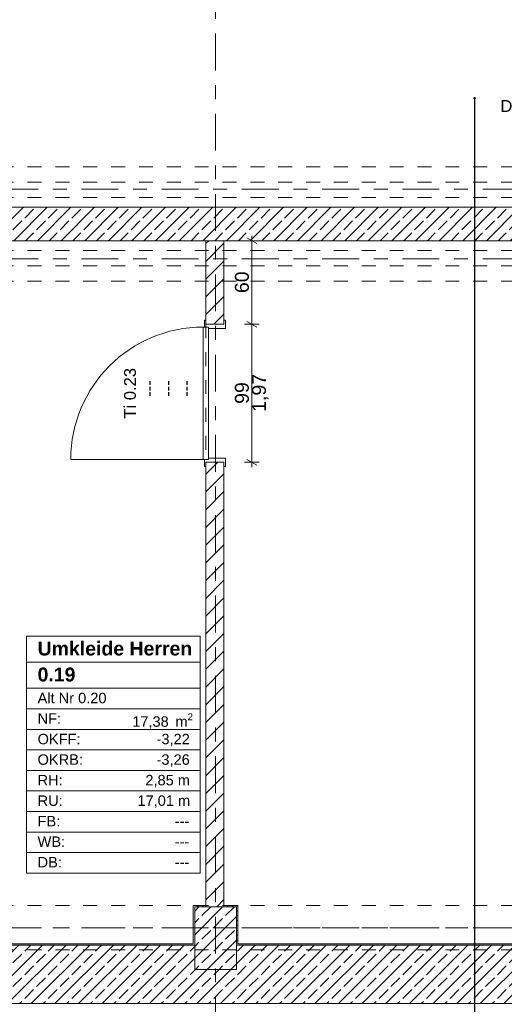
# Model space of a CAD drawing. Header units: metres. Extents: x -3.6 to 84.5, y -11 to 16.8.
# Tile 25 of 78: x 27.9 to 31.4, y 0 to 7.1. Entities that reach past the tile are written whole.
import ezdxf

# ---------------------------------------------------------------- set-up
doc = ezdxf.new("R2010")
doc.units = ezdxf.units.M
doc.header["$MEASUREMENT"] = 0
for name, pattern in [('Achse', [0.2, 0.1, -0.05, 0, -0.05]), ('Strichlinie doppelt', [0.546806, 0.264583, -0.105833, 0.070556, -0.105833]), ('Strichlinie eng', [0.115, 0.075, -0.04]), ('Untersicht', [0.1, 0.075, -0.025]), ('Wipeout_Contour', [1, 0, -1])]:
    doc.linetypes.add(name, pattern=pattern)
for name, color, linetype in [('152 - Bemaßung_ Beschriftung.Ausbau', 7, 'Continuous'), ('208 - Marker.Detail', 7, 'Continuous'), ('401 - Zone.Raum_ Raumbegrenzung_ Whg.', 7, 'Continuous'), ('451 - Universal.Achsen Raster', 7, 'Continuous'), ('603 - Struktur.Bodenplatte_ Decke Roh', 7, 'Continuous'), ('604 - Struktur.Wand Aussen', 7, 'Continuous'), ('605 - Struktur.Wand Innen', 7, 'Continuous'), ('607 - Struktur.Stütze', 7, 'Continuous'), ('608 - Struktur.Träger', 7, 'Continuous'), ('650 - Abdeckung.Fußboden Aufbau', 7, 'Continuous')]:
    doc.layers.add(name, color=color, linetype=linetype)
doc.styles.add('ERSTELLTER_STIL_1', font='arial.ttf')
doc.styles.add('ERSTELLTER_STIL_2', font='txt')
doc.dimstyles.new('ERSTELLTER_STIL__1', dxfattribs={"dimtxt": 0.1, "dimasz": 0.0532, "dimexe": 0.18, "dimexo": 0.0625, "dimgap": 0, "dimtad": 1, "dimtih": 1, "dimtoh": 1, "dimzin": 0, "dimdsep": 46, "dimtxsty": 'ERSTELLTER_STIL_2', "dimblk": 'ARROWHEAD_2', "dimblk1": 'ARROWHEAD_2', "dimblk2": 'ARROWHEAD_2', "dimcen": 0.09, "dimse1": 1, "dimse2": 1, "dimclrd": 7, "dimclre": 7, "dimclrt": 7, "dimazin": 0, "dimtfac": 1, "dimtdec": 4, "dimtmove": 0, "dimatfit": 3, "dimfxl": 1, "dimtolj": 1, "dimtzin": 0, "dimarcsym": 0})
doc.dimstyles.new('ERSTELLTER_STIL__2', dxfattribs={"dimtxt": 0.1, "dimasz": 0.0532, "dimexe": 0.18, "dimexo": 0.0625, "dimgap": 0, "dimtad": 1, "dimtih": 1, "dimtoh": 1, "dimzin": 0, "dimdsep": 46, "dimtxsty": 'ERSTELLTER_STIL_2', "dimblk": 'ARROWHEAD_2', "dimblk1": 'ARROWHEAD_2', "dimblk2": 'ARROWHEAD_2', "dimcen": 0.09, "dimse1": 1, "dimse2": 1, "dimclrd": 7, "dimclre": 7, "dimclrt": 7, "dimazin": 0, "dimtfac": 1, "dimtdec": 4, "dimtmove": 2, "dimatfit": 3, "dimfxl": 1, "dimtolj": 1, "dimtzin": 0, "dimarcsym": 0})
doc.dimstyles.new('ERSTELLTER_STIL__3', dxfattribs={"dimtxt": 0.1, "dimasz": 0.0532, "dimexe": 0.18, "dimexo": 0.0625, "dimgap": 0, "dimtad": 1, "dimzin": 0, "dimdsep": 46, "dimtxsty": 'ERSTELLTER_STIL_2', "dimblk": 'ARROWHEAD_2', "dimblk1": 'ARROWHEAD_2', "dimblk2": 'ARROWHEAD_2', "dimcen": 0.09, "dimse1": 1, "dimse2": 1, "dimclrd": 7, "dimclre": 7, "dimclrt": 7, "dimazin": 0, "dimtfac": 1, "dimtdec": 4, "dimtmove": 0, "dimatfit": 3, "dimfxl": 1, "dimtolj": 1, "dimtzin": 0, "dimarcsym": 0})
doc.dimstyles.new('ERSTELLTER_STIL__6', dxfattribs={"dimtxt": 0.18, "dimasz": 0.03648, "dimexe": 0.18, "dimexo": 0.0625, "dimgap": 0, "dimtad": 0, "dimtih": 1, "dimtoh": 1, "dimdec": 4, "dimzin": 0, "dimdsep": 46, "dimcen": 0.09, "dimadec": 0, "dimazin": 0, "dimtfac": 1, "dimtdec": 4, "dimtmove": 0, "dimatfit": 3, "dimldrblk": 'ARROWHEAD_11', "dimfxl": 1, "dimtolj": 1, "dimtzin": 0, "dimarcsym": 0})
pattern_1 = [(45, (0, 0), (-0.0636396, 0.0636396), [])]
pattern_2 = [(45, (0, 0), (-0.0848528, 0.0848528), []), (45, (-0.04243, 0.04243), (-0.0848528, 0.0848528), [0.09, -0.03])]
pattern_3 = [(45, (0, 0), (-0.01767767, 0.01767767), [0, -0.025])]

# ---------------------------------------------------------------- blocks, each defined once
blk = doc.blocks.new('ARROWHEAD_11')
at = {"color": 0, "linetype": 'Continuous', "lineweight": 0}
blk.add_line((0, 0), (-1, 0), dxfattribs=at)
at = {"color": 0, "linetype": 'Continuous', "lineweight": 0, "const_width": 0.25, "flags": 128}
blk.add_lwpolyline([(-0.125, 0, 1), (0.125, 0, 1)], format="xyb", close=True, dxfattribs=at)
blk = doc.blocks.new('*D51')
at = {"layer": '152 - Bemaßung_ Beschriftung.Ausbau', "color": 7, "linetype": 'Continuous', "lineweight": 5}
for p, q in [((-0.1048, -4.025), (-0.1452, -4.095)), ((-0.125, -4.1125), (-0.125, -4.0075)), ((0.0052, -4.025), (-0.0352, -4.095)), ((-0.015, -4.1125), (-0.015, -4.0075)), ((-0.1592, -4.06), (-0.125, -4.06)), ((-0.125, -4.06), (-0.015, -4.06)), ((-0.015, -4.06), (52.7, -4.06))]:
    blk.add_line(p, q, dxfattribs=at)
at = {"layer": '152 - Bemaßung_ Beschriftung.Ausbau', "color": 7, "lineweight": 5, "insert": (-0.1416, -4.0505), "char_height": 0.1, "attachment_point": 7, "style": 'ERSTELLTER_STIL_2'}
blk.add_mtext('\\A1;{\\pql;\\fArial|b0|i0|c0|p38;11}', dxfattribs=at)
blk = doc.blocks.new('ARROWHEAD_2')
at = {"color": 0, "linetype": 'Continuous', "lineweight": 0}
for p, q in [((0, 0), (-1, 0)), ((-0.38, -0.66), (0.38, 0.66))]:
    blk.add_line(p, q, dxfattribs=at)
blk = doc.blocks.new('*D52')
at = {"layer": '152 - Bemaßung_ Beschriftung.Ausbau', "color": 7, "linetype": 'Continuous', "lineweight": 5}
for p, q in [((0.0052, -4.025), (-0.0352, -4.095)), ((52.7202, -4.025), (52.6798, -4.095)), ((52.7, -4.1125), (52.7, -4.0075)), ((-0.015, -4.06), (52.7, -4.06))]:
    blk.add_line(p, q, dxfattribs=at)
at = {"layer": '152 - Bemaßung_ Beschriftung.Ausbau', "color": 7, "lineweight": 5, "insert": (26.1465, -4.0594), "char_height": 0.1, "attachment_point": 7, "style": 'ERSTELLTER_STIL_2'}
blk.add_mtext('\\A1;{\\pql;\\fArial|b0|i0|c0|p38;52,71\\fArial|b0|i0|c0|p38;\\A1{\\H.66x;\\S5^  ;}}', dxfattribs=at)
blk = doc.blocks.new('*D73')
at = {"layer": '152 - Bemaßung_ Beschriftung.Ausbau', "color": 7, "linetype": 'Continuous', "lineweight": 5}
for p, q in [((25.88, -5.1125), (25.88, -5.0075)), ((29.18, -5.1125), (29.18, -5.0075)), ((25.9002, -5.025), (25.8598, -5.095)), ((25.88, -5.06), (29.18, -5.06)), ((29.2002, -5.025), (29.1598, -5.095))]:
    blk.add_line(p, q, dxfattribs=at)
at = {"layer": '152 - Bemaßung_ Beschriftung.Ausbau', "color": 7, "lineweight": 5, "insert": (27.397, -5.04), "char_height": 0.1, "attachment_point": 7, "style": 'ERSTELLTER_STIL_2'}
blk.add_mtext('\\A1;{\\pql;\\fArial|b0|i0|c0|p38;3,30}', dxfattribs=at)
blk = doc.blocks.new('*D74')
at = {"layer": '152 - Bemaßung_ Beschriftung.Ausbau', "color": 7, "linetype": 'Continuous', "lineweight": 5}
for p, q in [((29.18, -5.1125), (29.18, -5.0075)), ((29.48, -5.1125), (29.48, -5.0075)), ((29.2002, -5.025), (29.1598, -5.095)), ((29.18, -5.06), (29.48, -5.06)), ((29.5002, -5.025), (29.4598, -5.095))]:
    blk.add_line(p, q, dxfattribs=at)
at = {"layer": '152 - Bemaßung_ Beschriftung.Ausbau', "color": 7, "lineweight": 5, "insert": (29.2541, -5.04), "char_height": 0.1, "attachment_point": 7, "style": 'ERSTELLTER_STIL_2'}
blk.add_mtext('\\A1;{\\pql;\\fArial|b0|i0|c0|p38;30}', dxfattribs=at)
blk = doc.blocks.new('*D75')
at = {"layer": '152 - Bemaßung_ Beschriftung.Ausbau', "color": 7, "linetype": 'Continuous', "lineweight": 5}
for p, q in [((29.48, -5.1125), (29.48, -5.0075)), ((32.78, -5.1125), (32.78, -5.0075)), ((29.5002, -5.025), (29.4598, -5.095)), ((29.48, -5.06), (32.78, -5.06)), ((32.8002, -5.025), (32.7598, -5.095))]:
    blk.add_line(p, q, dxfattribs=at)
at = {"layer": '152 - Bemaßung_ Beschriftung.Ausbau', "color": 7, "lineweight": 5, "insert": (30.997, -5.04), "char_height": 0.1, "attachment_point": 7, "style": 'ERSTELLTER_STIL_2'}
blk.add_mtext('\\A1;{\\pql;\\fArial|b0|i0|c0|p38;3,30}', dxfattribs=at)
blk = doc.blocks.new('*D178')
at = {"layer": '152 - Bemaßung_ Beschriftung.Ausbau', "color": 7, "linetype": 'Continuous', "lineweight": 5}
for p, q in [((-0.1592, 14.855), (-0.125, 14.855)), ((-0.1048, 14.89), (-0.1452, 14.82)), ((-0.125, 14.8025), (-0.125, 14.9075)), ((-0.125, 14.855), (-0.015, 14.855)), ((0.0052, 14.89), (-0.0352, 14.82)), ((-0.015, 14.8025), (-0.015, 14.9075)), ((-0.015, 14.855), (31.315, 14.855))]:
    blk.add_line(p, q, dxfattribs=at)
at = {"layer": '152 - Bemaßung_ Beschriftung.Ausbau', "color": 7, "lineweight": 5, "insert": (-0.1401, 14.8645), "char_height": 0.1, "attachment_point": 7, "style": 'ERSTELLTER_STIL_2'}
blk.add_mtext('\\A1;{\\pql;\\fArial|b0|i0|c0|p38;11}', dxfattribs=at)
blk = doc.blocks.new('*D179')
at = {"layer": '152 - Bemaßung_ Beschriftung.Ausbau', "color": 7, "linetype": 'Continuous', "lineweight": 5}
for p, q in [((0.0052, 14.89), (-0.0352, 14.82)), ((-0.015, 14.855), (31.315, 14.855))]:
    blk.add_line(p, q, dxfattribs=at)
blk = doc.blocks.new('*D227')
at = {"layer": '152 - Bemaßung_ Beschriftung.Ausbau', "color": 7, "linetype": 'Continuous', "lineweight": 5}
for p, q in [((29.6425, 4.88), (29.5375, 4.88)), ((29.555, 4.9002), (29.625, 4.8598)), ((29.59, 3.89), (29.59, 4.88)), ((29.6425, 3.89), (29.5375, 3.89)), ((29.555, 3.9102), (29.625, 3.8698)), ((29.59, 3.8558), (29.59, 3.89))]:
    blk.add_line(p, q, dxfattribs=at)
at = {"layer": '152 - Bemaßung_ Beschriftung.Ausbau', "color": 7, "lineweight": 5, "char_height": 0.1, "attachment_point": 7, "rotation": 90, "style": 'ERSTELLTER_STIL_2'}
for s, insert in [('\\A1;{\\pql;\\fArial|b0|i0|c0|p38;1,97}', (29.71, 4.252)), ('\\A1;{\\pql;\\fArial|b0|i0|c0|p38;99}', (29.57, 4.3091))]:
    blk.add_mtext(s, dxfattribs=dict(at, insert=insert))
blk = doc.blocks.new('*D228')
at = {"layer": '152 - Bemaßung_ Beschriftung.Ausbau', "color": 7, "linetype": 'Continuous', "lineweight": 5}
for p, q in [((29.59, 5.48), (29.59, 5.5142)), ((29.6425, 5.48), (29.5375, 5.48)), ((29.625, 5.4598), (29.555, 5.5002)), ((29.59, 4.88), (29.59, 5.48)), ((29.6425, 4.88), (29.5375, 4.88)), ((29.555, 4.9002), (29.625, 4.8598))]:
    blk.add_line(p, q, dxfattribs=at)
at = {"layer": '152 - Bemaßung_ Beschriftung.Ausbau', "color": 7, "lineweight": 5, "insert": (29.57, 5.1041), "char_height": 0.1, "attachment_point": 7, "rotation": 90, "style": 'ERSTELLTER_STIL_2'}
blk.add_mtext('\\A1;{\\pql;\\fArial|b0|i0|c0|p38;60}', dxfattribs=at)
blk = doc.blocks.new('*D295')
at = {"layer": '152 - Bemaßung_ Beschriftung.Ausbau', "color": 7, "linetype": 'Continuous', "lineweight": 5}
for p, q in [((25.8, -4.6125), (25.8, -4.5075)), ((29.26, -4.6125), (29.26, -4.5075)), ((25.8202, -4.525), (25.7798, -4.595)), ((25.8, -4.56), (29.26, -4.56)), ((29.2802, -4.525), (29.2398, -4.595))]:
    blk.add_line(p, q, dxfattribs=at)
at = {"layer": '152 - Bemaßung_ Beschriftung.Ausbau', "color": 7, "lineweight": 5, "char_height": 0.1, "attachment_point": 7, "style": 'ERSTELLTER_STIL_2'}
for s, insert in [('\\A1;{\\pql;\\fArial|b0|i0|c0|p38;3,46}', (27.3211, -4.54)), ('\\A1;{\\pql;\\fArial|b0|i0|c0|p38;13}', (29.088, -4.54))]:
    blk.add_mtext(s, dxfattribs=dict(at, insert=insert))
blk = doc.blocks.new('*D296')
at = {"layer": '152 - Bemaßung_ Beschriftung.Ausbau', "color": 7, "linetype": 'Continuous', "lineweight": 5}
for p, q in [((29.26, -4.6125), (29.26, -4.5075)), ((29.39, -4.6125), (29.39, -4.5075)), ((29.2802, -4.525), (29.2398, -4.595)), ((29.26, -4.56), (29.39, -4.56)), ((29.4102, -4.525), (29.3698, -4.595))]:
    blk.add_line(p, q, dxfattribs=at)
blk = doc.blocks.new('*D297')
at = {"layer": '152 - Bemaßung_ Beschriftung.Ausbau', "color": 7, "linetype": 'Continuous', "lineweight": 5}
for p, q in [((29.39, -4.6125), (29.39, -4.5075)), ((32.91, -4.6125), (32.91, -4.5075)), ((29.4102, -4.525), (29.3698, -4.595)), ((29.39, -4.56), (32.91, -4.56)), ((32.9302, -4.525), (32.8898, -4.595))]:
    blk.add_line(p, q, dxfattribs=at)
at = {"layer": '152 - Bemaßung_ Beschriftung.Ausbau', "color": 7, "lineweight": 5, "char_height": 0.1, "attachment_point": 7, "style": 'ERSTELLTER_STIL_2'}
for s, insert in [('\\A1;{\\pql;\\fArial|b0|i0|c0|p38;11\\fArial|b0|i0|c0|p38;\\A1{\\H.66x;\\S5^  ;}}', (32.698, -4.5411)), ('\\A1;{\\pql;\\fArial|b0|i0|c0|p38;3,52}', (30.9211, -4.54))]:
    blk.add_mtext(s, dxfattribs=dict(at, insert=insert))

msp = doc.modelspace()

# ---------------------------------------------------------------- hatches: boundary and pattern name
at = {"layer": '604 - Struktur.Wand Aussen', "linetype": 'Continuous', "lineweight": 0, "true_color": 0x000000}
h = msp.add_hatch(dxfattribs=at)
h.set_pattern_fill('Beton__Stahlbeton_0001', color=18, style=0, pattern_type=2)
h.set_pattern_definition(pattern_2)
h.paths.add_polyline_path([(25.88, 0.25), (25.73, 0.25), (25.73, 0.005), (32.93, 0.005), (32.93, 0.25), (32.78, 0.25), (32.78, 0.425), (29.48, 0.425), (29.48, 0.25), (29.18, 0.25), (29.18, 0.425), (25.88, 0.425)])
h = msp.add_hatch(dxfattribs=at)
h.set_pattern_fill('Gips_0001', color=18, style=0, pattern_type=2)
h.set_pattern_definition(pattern_3)
h.paths.add_polyline_path([(25.89, 0.435), (25.89, 0.425), (29.17, 0.425), (29.17, 0.435)])
h = msp.add_hatch(dxfattribs=at)
h.set_pattern_fill('Gips_0001', color=18, style=0, pattern_type=2)
h.set_pattern_definition(pattern_3)
h.paths.add_polyline_path([(29.49, 0.435), (29.49, 0.425), (32.77, 0.425), (32.77, 0.435)])
at = {"layer": '607 - Struktur.Stütze', "linetype": 'Continuous', "lineweight": 0, "true_color": 0x000000}
h = msp.add_hatch(dxfattribs=at)
h.set_pattern_fill('Gips_0001', color=18, style=0, pattern_type=2)
h.set_pattern_definition(pattern_3)
h.paths.add_polyline_path([(29.18, 0.435), (29.17, 0.435), (29.17, 0.425), (29.18, 0.425)])
h = msp.add_hatch(dxfattribs=at)
h.set_pattern_fill('Gips_0001', color=18, style=0, pattern_type=2)
h.set_pattern_definition(pattern_3)
h.paths.add_polyline_path([(29.49, 0.435), (29.48, 0.435), (29.48, 0.425), (29.49, 0.425)])

# ---------------------------------------------------------------- linework, layer by layer
at = {"layer": '401 - Zone.Raum_ Raumbegrenzung_ Whg.', "color": 7, "linetype": 'Continuous', "lineweight": 9}
for p, q in [((29.2184, 2.6408), (27.9732, 2.6408)), ((27.9732, 2.6408), (27.9732, 0.9417)), ((27.9732, 2.6408), (29.2184, 2.6408)), ((27.9732, 2.4542), (27.9732, 2.6408)), ((29.2184, 0.9417), (29.2184, 2.6408)), ((29.2184, 2.6408), (29.2184, 2.4542)), ((29.2184, 2.4542), (27.9732, 2.4542)), ((27.9732, 2.4542), (29.2184, 2.4542)), ((27.9732, 2.2676), (27.9732, 2.4542)), ((29.2184, 2.4542), (29.2184, 2.2676)), ((29.2184, 2.2676), (27.9732, 2.2676)), ((27.9732, 2.2676), (29.2184, 2.2676)), ((27.9732, 2.1203), (27.9732, 2.2676)), ((29.2184, 2.2676), (29.2184, 2.1203)), ((29.2184, 2.1203), (27.9732, 2.1203)), ((27.9732, 2.1203), (29.2184, 2.1203)), ((27.9732, 1.973), (27.9732, 2.1203)), ((29.2184, 2.1203), (29.2184, 1.973)), ((29.2184, 1.973), (27.9732, 1.973)), ((27.9732, 1.973), (29.2184, 1.973)), ((27.9732, 1.8256), (27.9732, 1.973)), ((29.2184, 1.973), (29.2184, 1.8256)), ((29.2184, 1.8256), (27.9732, 1.8256)), ((27.9732, 1.8256), (29.2184, 1.8256)), ((27.9732, 1.6783), (27.9732, 1.8256)), ((29.2184, 1.8256), (29.2184, 1.6783)), ((29.2184, 1.6783), (27.9732, 1.6783)), ((27.9732, 1.6783), (29.2184, 1.6783)), ((27.9732, 1.531), (27.9732, 1.6783)), ((29.2184, 1.6783), (29.2184, 1.531)), ((29.2184, 1.531), (27.9732, 1.531)), ((27.9732, 1.531), (29.2184, 1.531)), ((27.9732, 1.3837), (27.9732, 1.531)), ((29.2184, 1.531), (29.2184, 1.3837)), ((29.2184, 1.3837), (27.9732, 1.3837)), ((27.9732, 1.3837), (29.2184, 1.3837)), ((27.9732, 1.2364), (27.9732, 1.3837)), ((29.2184, 1.3837), (29.2184, 1.2364)), ((29.2184, 1.2364), (27.9732, 1.2364)), ((27.9732, 1.2364), (29.2184, 1.2364)), ((27.9732, 1.089), (27.9732, 1.2364)), ((29.2184, 1.2364), (29.2184, 1.089)), ((29.2184, 1.089), (27.9732, 1.089)), ((27.9732, 1.089), (29.2184, 1.089)), ((27.9732, 0.9417), (27.9732, 1.089)), ((29.2184, 1.089), (29.2184, 0.9417)), ((27.9732, 0.9417), (29.2184, 0.9417)), ((29.2184, 0.9417), (27.9732, 0.9417))]:
    msp.add_line(p, q, dxfattribs=at)
at = {"layer": '451 - Universal.Achsen Raster', "color": 160, "linetype": 'Strichlinie doppelt', "lineweight": 9, "true_color": 0x3232ff}
for p, q in [((64.935, 5.85), (-3.175, 5.85)), ((64.935, 0.55), (-3.175, 0.55))]:
    msp.add_line(p, q, dxfattribs=at)
at = {"layer": '603 - Struktur.Bodenplatte_ Decke Roh', "color": 7, "linetype": 'Continuous', "lineweight": 13, "flags": 128}
msp.add_lwpolyline([(-0.015, 0.005), (52.315, 0.005), (52.315, 0.045), (54.38, 0.045), (54.38, 0.005), (62.275, 0.005), (62.275, 13.695), (-0.015, 13.695)], close=True, dxfattribs=at)
at = {"layer": '604 - Struktur.Wand Aussen', "color": 7, "linetype": 'Continuous', "lineweight": 18}
for p, q in [((29.18, 0.425), (25.88, 0.425)), ((32.78, 0.425), (29.48, 0.425)), ((25.73, 0.005), (32.93, 0.005))]:
    msp.add_line(p, q, dxfattribs=at)
at = {"layer": '604 - Struktur.Wand Aussen', "color": 7, "linetype": 'Continuous', "lineweight": 13, "flags": 128}
for points in [[(29.17, 0.435), (25.89, 0.435)], [(32.77, 0.435), (29.49, 0.435)]]:
    msp.add_lwpolyline(points, dxfattribs=at)
at = {"layer": '605 - Struktur.Wand Innen', "color": 7, "linetype": 'Continuous', "lineweight": 18, "flags": 128}
msp.add_lwpolyline([(32.78, 5.72), (25.88, 5.72)], dxfattribs=at)
at = {"layer": '608 - Struktur.Träger', "color": 7, "linetype": 'Untersicht', "lineweight": 13}
for p, q in [((0.38, 6.01), (61.88, 6.01)), ((0.38, 5.79), (61.88, 5.79)), ((0.38, 0.39), (61.88, 0.39))]:
    msp.add_line(p, q, dxfattribs=at)
at = {"layer": '608 - Struktur.Träger', "color": 7, "linetype": 'Achse', "lineweight": 9}
for p, q in [((0.38, 5.9), (61.88, 5.9)), ((0.38, 0.55), (61.88, 0.55))]:
    msp.add_line(p, q, dxfattribs=at)
at = {"layer": '650 - Abdeckung.Fußboden Aufbau', "color": 7, "linetype": 'Continuous', "lineweight": 13, "flags": 128}
for points in [[(24.38, 5.81), (24.38, 5.94), (25.57, 5.94), (25.57, 6.01), (25.89, 6.01), (25.89, 5.72), (32.77, 5.72), (32.77, 6.01), (32.855, 6.01), (32.855, 6.798), (33.005, 6.798)], [(29.26, 5.48), (25.89, 5.48), (25.89, 5.19), (25.8, 5.19), (25.8, 4.8845), (25.66, 4.8845)], [(29.26, 4.88), (29.26, 5.48)], [(29.26, 3.89), (29.39, 3.89), (29.39, 0.71), (29.49, 0.71), (29.49, 0.435), (32.77, 0.435), (32.77, 0.71), (32.91, 0.71), (32.91, 5.19), (32.77, 5.19), (32.77, 5.48), (29.39, 5.48), (29.39, 4.88), (29.26, 4.88)], [(25.66, 3.8945), (25.8, 3.8945), (25.8, 0.71), (25.89, 0.71), (25.89, 0.435), (29.17, 0.435), (29.17, 0.71), (29.26, 0.71), (29.26, 3.89)]]:
    msp.add_lwpolyline(points, dxfattribs=at)
at = {"layer": '650 - Abdeckung.Fußboden Aufbau', "color": 7, "linetype": 'Strichlinie eng', "lineweight": 13, "flags": 128}
msp.add_lwpolyline([(29.26, 4.88), (29.26, 3.89)], dxfattribs=at)

# ---------------------------------------------------------------- texts
at = {"layer": '208 - Marker.Detail', "color": 30, "lineweight": 25, "true_color": 0xff6e00, "insert": (31.3753, 6.489), "char_height": 0.085, "attachment_point": 1, "style": 'ERSTELLTER_STIL_2'}
msp.add_mtext('\\A1;{\\pql;\\fArial|b0|i0|c0|p38;Detail - KG Tür Ti 0.32}', dxfattribs=at)
at = {"layer": '401 - Zone.Raum_ Raumbegrenzung_ Whg.', "color": 7, "lineweight": 9, "attachment_point": 1}
for s, insert, char_height, style in [('\\A1;{\\pqj;\\pt0;\\fArial|b1|i0|c0|p38;}', (29.1398, 2.6261), 0.1, 'ERSTELLTER_STIL_1'), ('\\A1;{\\pqj;\\pt0;\\fArial|b1|i0|c0|p38;Umkleide Herren}', (28.0518, 2.6032), 0.1, 'ERSTELLTER_STIL_1'), ('\\A1;{\\pql;\\pt0;\\fArial|b1|i0|c0|p38;0.19}', (28.0518, 2.4166), 0.1, 'ERSTELLTER_STIL_1'), ('\\A1;{\\pqj;\\pt0;\\fArial|b1|i0|c0|p38;}', (29.1398, 2.4395), 0.1, 'ERSTELLTER_STIL_1'), ('\\A1;{\\pqj;\\pt0;\\fArial|b0|i0|c0|p38;Alt Nr 0.20}', (28.0518, 2.2357), 0.075, 'ERSTELLTER_STIL_2'), ('\\A1;{\\pqj;\\pt0;\\fArial|b0|i0|c0|p38;}', (29.1398, 2.2529), 0.075, 'ERSTELLTER_STIL_2'), ('\\A1;{\\pqj;\\pt0;\\fArial|b0|i0|c0|p38;NF: }', (28.0518, 2.0884), 0.075, 'ERSTELLTER_STIL_2'), ('\\A1;{\\pql;\\pt0,0.05;\\fArial|b0|i0|c0|p38;17,38\\fArial|b0|i0|c0|p38;\\A1{\\H.66x;\\S^  ;}\\fArial|b0|i0|c0|p38; m\\fArial|b0|i0|c0|p38;\\A1{\\H.66x;\\S2^  ;}}', (28.7313, 2.0884), 0.075, 'ERSTELLTER_STIL_2'), ('\\A1;{\\pqj;\\pt0;\\fArial|b0|i0|c0|p38;OKFF: }', (28.0518, 1.9411), 0.075, 'ERSTELLTER_STIL_2'), ('\\A1;{\\pqj;\\pt0;\\fArial|b0|i0|c0|p38;-3,22}', (28.906, 1.9411), 0.075, 'ERSTELLTER_STIL_2'), ('\\A1;{\\pqj;\\pt0;\\fArial|b0|i0|c0|p38;OKRB: }', (28.0518, 1.7938), 0.075, 'ERSTELLTER_STIL_2'), ('\\A1;{\\pqj;\\pt0;\\fArial|b0|i0|c0|p38;-3,26}', (28.906, 1.7938), 0.075, 'ERSTELLTER_STIL_2'), ('\\A1;{\\pqj;\\pt0;\\fArial|b0|i0|c0|p38;RH: }', (28.0518, 1.6464), 0.075, 'ERSTELLTER_STIL_2'), ('\\A1;{\\pqj;\\pt0;\\fArial|b0|i0|c0|p38;2,85 m}', (28.8258, 1.6464), 0.075, 'ERSTELLTER_STIL_2'), ('\\A1;{\\pqj;\\pt0;\\fArial|b0|i0|c0|p38;RU: }', (28.0518, 1.4991), 0.075, 'ERSTELLTER_STIL_2'), ('\\A1;{\\pqj;\\pt0;\\fArial|b0|i0|c0|p38;17,01 m}', (28.7688, 1.4991), 0.075, 'ERSTELLTER_STIL_2'), ('\\A1;{\\pqj;\\pt0;\\fArial|b0|i0|c0|p38;FB: }', (28.0518, 1.3518), 0.075, 'ERSTELLTER_STIL_2'), ('\\A1;{\\pqj;\\pt0;\\fArial|b0|i0|c0|p38;---}', (29.037, 1.3518), 0.075, 'ERSTELLTER_STIL_2'), ('\\A1;{\\pqj;\\pt0;\\fArial|b0|i0|c0|p38;WB: }', (28.0518, 1.2045), 0.075, 'ERSTELLTER_STIL_2'), ('\\A1;{\\pqj;\\pt0;\\fArial|b0|i0|c0|p38;---}', (29.037, 1.2045), 0.075, 'ERSTELLTER_STIL_2'), ('\\A1;{\\pqj;\\pt0;\\fArial|b0|i0|c0|p38;DB: }', (28.0518, 1.0572), 0.075, 'ERSTELLTER_STIL_2'), ('\\A1;{\\pqj;\\pt0;\\fArial|b0|i0|c0|p38;---}', (29.037, 1.0572), 0.075, 'ERSTELLTER_STIL_2')]:
    msp.add_mtext(s, dxfattribs=dict(at, insert=insert, char_height=char_height, style=style))
at = {"layer": '605 - Struktur.Wand Innen', "color": 7, "lineweight": 9, "char_height": 0.085, "rotation": 90, "style": 'ERSTELLTER_STIL_2'}
for s, insert, attachment_point in [('\\A1;{\\pqc;\\pt0;\\fArial|b0|i0|c0|p38;Ti 0.23}', (28.759, 4.385), 8), ('\\A1;{\\pql;\\pt0;\\fArial|b0|i0|c0|p38;---}', (28.8061, 4.3594), 1), ('\\A1;{\\pql;\\pt0;\\fArial|b0|i0|c0|p38;---}', (28.9397, 4.3594), 1), ('\\A1;{\\pql;\\pt0;\\fArial|b0|i0|c0|p38;---}', (29.0733, 4.3594), 1), ('\\A1;{\\pqr;\\pt0;\\fArial|b0|i0|c0|p38;}', (28.7867, 4.2941), 3), ('\\A1;{\\pqr;\\pt0;\\fArial|b0|i0|c0|p38;}', (28.9203, 4.2941), 3), ('\\A1;{\\pqr;\\pt0;\\fArial|b0|i0|c0|p38;}', (29.0539, 4.2941), 3)]:
    msp.add_mtext(s, dxfattribs=dict(at, insert=insert, attachment_point=attachment_point))

# ---------------------------------------------------------------- dimensions: what is measured, and where the dimension line sits
at = {"layer": '152 - Bemaßung_ Beschriftung.Ausbau', "color": 7, "linetype": 'Continuous', "lineweight": 5}
for base, p1, p2, dimstyle, picture, middle in [((-0.015, 14.855), (-0.125, 13.805), (-0.015, 6.855), 'ERSTELLTER_STIL__2', '*D178', (-0.0639, 14.9145)), ((-0.015, 14.855), (-0.015, 6.855), (-0.015, 13.695), 'ERSTELLTER_STIL__1', '*D179', (-0.018146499, 14.9250000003)), ((29.18, -5.06), (25.88, 0.25), (29.18, 0.25), 'ERSTELLTER_STIL__1', '*D73', (27.5268, -4.99)), ((29.48, -5.06), (29.18, 0.25), (29.48, 0.25), 'ERSTELLTER_STIL__1', '*D74', (29.3303, -4.99)), ((32.78, -5.06), (29.48, 0.25), (32.78, 0.25), 'ERSTELLTER_STIL__1', '*D75', (31.1268, -4.99))]:
    dim = msp.add_linear_dim(base=base, p1=p1, p2=p2, dimstyle=dimstyle, dxfattribs=at)
    dim.commit()
    dim.dimension.update_dxf_attribs({"geometry": picture, "text_midpoint": middle, "dimtype": 160})

# ---------------------------------------------------------------- next in the draw order: wipeouts: each hides what was drawn before it
at = {"color": 254, "linetype": 'Wipeout_Contour', "lineweight": 0, "ltscale": 119.13437}
msp.add_wipeout([(29.26, 4.88), (29.39, 4.88), (29.39, 5.48), (29.26, 5.48)], dxfattribs=at).dxf.layer = '605 - Struktur.Wand Innen'
at = {"color": 254, "linetype": 'Wipeout_Contour', "lineweight": 0, "ltscale": 117.838683}
msp.add_wipeout([(29.26, 0.7), (29.39, 0.7), (29.39, 3.89), (29.26, 3.89)], dxfattribs=at).dxf.layer = '605 - Struktur.Wand Innen'

# ---------------------------------------------------------------- next in the draw order: hatches: boundary and pattern name
at = {"layer": '605 - Struktur.Wand Innen', "linetype": 'Continuous', "lineweight": 0, "true_color": 0x000000}
h = msp.add_hatch(dxfattribs=at)
h.set_pattern_fill('Beton__Stahlbeton_0001', color=18, style=0, pattern_type=2)
h.set_pattern_definition(pattern_2)
h.paths.add_polyline_path([(25.88, 5.72), (25.88, 5.48), (32.78, 5.48), (32.78, 5.72)])
h = msp.add_hatch(dxfattribs=at)
h.set_pattern_fill('MW_Ziegel_0001', color=18, style=0, pattern_type=2)
h.set_pattern_definition(pattern_1)
h.paths.add_polyline_path([(29.26, 4.88), (29.39, 4.88), (29.39, 5.48), (29.26, 5.48)])
h = msp.add_hatch(dxfattribs=at)
h.set_pattern_fill('MW_Ziegel_0001', color=18, style=0, pattern_type=2)
h.set_pattern_definition(pattern_1)
h.paths.add_polyline_path([(29.26, 0.7), (29.39, 0.7), (29.39, 3.89), (29.26, 3.89)])
at = {"layer": '607 - Struktur.Stütze', "linetype": 'Continuous', "lineweight": 0, "true_color": 0x000000}
h = msp.add_hatch(dxfattribs=at)
h.set_pattern_fill('Gips_0001', color=18, style=0, pattern_type=2)
h.set_pattern_definition(pattern_3)
h.paths.add_polyline_path([(29.26, 0.71), (29.17, 0.71), (29.17, 0.435), (29.18, 0.435), (29.18, 0.7), (29.26, 0.7)])
h = msp.add_hatch(dxfattribs=at)
h.set_pattern_fill('Gips_0001', color=18, style=0, pattern_type=2)
h.set_pattern_definition(pattern_3)
h.paths.add_polyline_path([(29.39, 0.7), (29.48, 0.7), (29.48, 0.435), (29.49, 0.435), (29.49, 0.71), (29.39, 0.71)])
h = msp.add_hatch(dxfattribs=at)
h.set_pattern_fill('Beton__Stahlbeton_0001', color=18, style=0, pattern_type=2)
h.set_pattern_definition(pattern_2)
h.paths.add_polyline_path([(29.18, 0.25), (29.48, 0.25), (29.48, 0.7), (29.18, 0.7)])

# ---------------------------------------------------------------- next in the draw order: linework, layer by layer
at = {"layer": '451 - Universal.Achsen Raster', "color": 160, "linetype": 'Strichlinie doppelt', "lineweight": 9, "true_color": 0x3232ff}
for p, q in [((29.33, -10.585), (29.33, 16.355)), ((64.935, 5.35), (-3.175, 5.35))]:
    msp.add_line(p, q, dxfattribs=at)
at = {"layer": '605 - Struktur.Wand Innen', "color": 7, "linetype": 'Continuous', "lineweight": 13}
for p, q in [((29.25, 4.86), (29.25, 4.91)), ((29.25, 4.91), (29.26, 4.91)), ((29.26, 4.91), (29.26, 4.88)), ((29.26, 4.88), (29.39, 4.88)), ((29.39, 4.88), (29.39, 4.91)), ((29.39, 4.91), (29.4, 4.91)), ((29.4, 4.91), (29.4, 4.85)), ((29.24, 4.86), (29.28, 4.86)), ((29.24, 3.91), (29.24, 4.86)), ((29.28, 4.86), (29.25, 4.86)), ((29.28, 4.85), (29.28, 4.86)), ((29.28, 4.86), (29.28, 3.91)), ((29.4, 4.85), (29.28, 4.85)), ((29.24, 3.91), (28.29, 3.91)), ((29.28, 3.91), (29.24, 3.91)), ((29.28, 3.91), (29.25, 3.91)), ((29.25, 3.91), (29.25, 3.86)), ((29.26, 3.86), (29.26, 3.89)), ((29.26, 3.89), (29.39, 3.89)), ((29.4, 3.92), (29.28, 3.92)), ((29.28, 3.92), (29.28, 3.91)), ((29.39, 3.89), (29.39, 3.86)), ((29.4, 3.86), (29.4, 3.92)), ((29.25, 3.86), (29.26, 3.86)), ((29.39, 3.86), (29.4, 3.86))]:
    msp.add_line(p, q, dxfattribs=at)
at = {"layer": '605 - Struktur.Wand Innen', "color": 7, "linetype": 'Continuous', "lineweight": 18}
for p, q in [((29.26, 4.88), (29.39, 4.88)), ((29.26, 4.88), (29.39, 4.88)), ((29.26, 4.88), (29.39, 4.88)), ((29.26, 3.89), (29.39, 3.89)), ((29.26, 3.89), (29.39, 3.89)), ((29.26, 3.89), (29.39, 3.89))]:
    msp.add_line(p, q, dxfattribs=at)
at = {"layer": '605 - Struktur.Wand Innen', "color": 7, "linetype": 'Continuous', "lineweight": 18, "flags": 128}
for points in [[(25.88, 5.48), (32.78, 5.48)], [(29.39, 5.48), (29.26, 5.48)], [(29.26, 5.48), (29.26, 4.88)], [(29.39, 4.88), (29.39, 5.48)], [(29.26, 3.89), (29.26, 0.7)], [(29.39, 0.7), (29.39, 3.89)]]:
    msp.add_lwpolyline(points, dxfattribs=at)
at = {"layer": '605 - Struktur.Wand Innen', "color": 7, "linetype": 'Continuous', "lineweight": 9}
msp.add_arc((29.24, 3.91), 0.95, 90, 180, dxfattribs=at)
at = {"layer": '607 - Struktur.Stütze', "color": 7, "linetype": 'Continuous', "lineweight": 5, "flags": 128}
for points in [[(29.26, 0.71), (29.17, 0.71), (29.17, 0.435)], [(29.49, 0.435), (29.49, 0.71), (29.39, 0.71)]]:
    msp.add_lwpolyline(points, dxfattribs=at)
at = {"layer": '607 - Struktur.Stütze', "color": 7, "linetype": 'Continuous', "lineweight": 13, "flags": 128}
msp.add_lwpolyline([(29.18, 0.25), (29.48, 0.25), (29.48, 0.7), (29.18, 0.7)], close=True, dxfattribs=at)
at = {"layer": '608 - Struktur.Träger', "color": 7, "linetype": 'Untersicht', "lineweight": 13}
for p, q in [((0.38, 5.41), (61.88, 5.41)), ((0.38, 5.19), (61.88, 5.19)), ((0.38, 0.71), (61.88, 0.71))]:
    msp.add_line(p, q, dxfattribs=at)
at = {"layer": '608 - Struktur.Träger', "color": 7, "linetype": 'Achse', "lineweight": 9}
msp.add_line((0.38, 5.3), (61.88, 5.3), dxfattribs=at)

# ---------------------------------------------------------------- next in the draw order: dimensions: what is measured, and where the dimension line sits
at = {"layer": '152 - Bemaßung_ Beschriftung.Ausbau', "color": 7, "linetype": 'Continuous', "lineweight": 5}
for base, p1, p2, dimstyle, picture, middle in [((-0.015, -4.06), (-0.125, -0.105), (-0.015, 6.855), 'ERSTELLTER_STIL__2', '*D51', (-0.0653, -4.0005)), ((52.69999, -4.06), (-0.015, 6.855), (52.69999, 0.045), 'ERSTELLTER_STIL__1', '*D52', (26.44954, -3.99)), ((29.26, -4.56), (25.8, 2.95), (29.26, 3.09), 'ERSTELLTER_STIL__1', '*D295', (27.451, -4.49)), ((29.39, -4.56), (29.26, 3.09), (29.39, 3.09), 'ERSTELLTER_STIL__1', '*D296', (29.1642, -4.49)), ((32.91, -4.56), (29.39, 3.09), (32.91, 2.95), 'ERSTELLTER_STIL__1', '*D297', (31.0509, -4.49))]:
    dim = msp.add_linear_dim(base=base, p1=p1, p2=p2, dimstyle=dimstyle, dxfattribs=at)
    dim.commit()
    dim.dimension.update_dxf_attribs({"geometry": picture, "text_midpoint": middle, "dimtype": 160})
for base, p1, p2, picture, middle in [((29.59, 5.48), (29.25, 4.88), (29.39, 5.48), '*D228', (29.52, 5.1803)), ((29.59, 4.88), (29.25, 3.89), (29.25, 4.88), '*D227', (29.52, 4.3853))]:
    dim = msp.add_linear_dim(base=base, p1=p1, p2=p2, angle=90, dimstyle='ERSTELLTER_STIL__3', dxfattribs=at)
    dim.commit()
    dim.dimension.update_dxf_attribs({"geometry": picture, "text_midpoint": middle, "dimtype": 160, "text_rotation": 90})

# ---------------------------------------------------------------- next in the draw order: leaders
at = {"layer": '152 - Bemaßung_ Beschriftung.Ausbau', "color": 7, "linetype": 'Continuous', "lineweight": 9, "annotation_type": 0, "has_hookline": 1, "hookline_direction": 1, "text_width": 3.7915}
msp.add_leader([(31.19, 6.5023), (31.19, -0.9037), (30.7677, -0.9037)], dimstyle='ERSTELLTER_STIL__6', dxfattribs=at)

doc.saveas('drawing.dxf')
